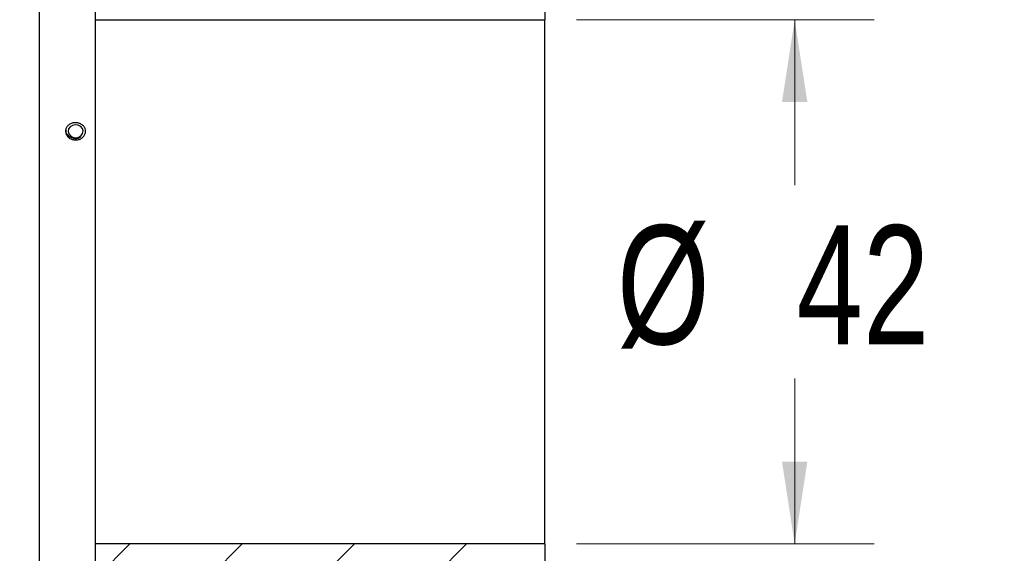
# Model space of a CAD drawing. Header units: millimetres. Extents: x 6 to 857, y 6 to 553.
# Tile 11 of 20: x 687 to 766, y 210 to 253. Entities that reach past the tile are written whole.
import ezdxf

# ---------------------------------------------------------------- set-up
doc = ezdxf.new("R2010")
doc.units = ezdxf.units.MM
doc.header["$LTSCALE"] = 2
doc.styles.add('SLDTEXTSTYLE0', font='TXT', dxfattribs={"width": 0.75})
doc.dimstyles.new('SLDDIMSTYLE0', dxfattribs={"dimtxt": 9.525, "dimasz": 6.604, "dimexe": 0, "dimexo": 0.0625, "dimgap": 2.38125, "dimtad": 0, "dimtih": 1, "dimtoh": 1, "dimrnd": 1e-09, "dimzin": 12, "dimdsep": 46, "dimtxsty": 'SLDTEXTSTYLE0', "dimsah": 1, "dimcen": 0.09, "dimadec": 0, "dimazin": 3, "dimtfac": 1, "dimtofl": 0, "dimtmove": 0, "dimatfit": 3, "dimfxl": 1, "dimfrac": 2, "dimtolj": 1, "dimtzin": 12, "dimarcsym": 0})

# ---------------------------------------------------------------- blocks, each defined once
blk = doc.blocks.new('_D_12')
at = {"color": 7, "linetype": 'Continuous', "lineweight": 0}
for p, q in [((731.867, 253.197), (755.677, 253.197)), ((749.327, 253.197), (749.327, 239.949)), ((749.327, 211.197), (749.327, 224.445)), ((731.867, 211.197), (755.677, 211.197))]:
    blk.add_line(p, q, dxfattribs=at)
at = {"color": 7, "linetype": 'Continuous', "lineweight": 18}
for points in [[(749.327, 253.197), (748.311, 246.593), (750.343, 246.593)], [(749.327, 211.197), (750.343, 217.801), (748.311, 217.801)]]:
    blk.add_solid(points, dxfattribs=at)
at = {"color": 7, "linetype": 'Continuous', "lineweight": 18, "char_height": 9.525, "attachment_point": 1, "style": 'SLDTEXTSTYLE0'}
for s, insert in [('%%c', (735.101, 236.723)), ('42', (749.478, 236.723))]:
    blk.add_mtext(s, dxfattribs=dict(at, insert=insert))
blk = doc.blocks.new('_D_13')
at = {"color": 7, "linetype": 'Continuous', "lineweight": 0}
for p, q in [((686.337, 256.322), (655.127, 256.322)), ((661.477, 256.322), (661.477, 239.949)), ((661.477, 208.072), (661.477, 224.445)), ((690.037, 208.072), (655.127, 208.072))]:
    blk.add_line(p, q, dxfattribs=at)
at = {"color": 7, "linetype": 'Continuous', "lineweight": 18}
for points in [[(661.477, 256.322), (660.461, 249.718), (662.493, 249.718)], [(661.477, 208.072), (662.493, 214.676), (660.461, 214.676)]]:
    blk.add_solid(points, dxfattribs=at)
at = {"color": 7, "linetype": 'Continuous', "lineweight": 18, "char_height": 9.525, "attachment_point": 1, "style": 'SLDTEXTSTYLE0'}
for s, insert in [('%%c', (638.457, 236.723)), ('48.25', (652.835, 236.723))]:
    blk.add_mtext(s, dxfattribs=dict(at, insert=insert))

msp = doc.modelspace()

# ---------------------------------------------------------------- hatches: boundary and pattern name
at = {"linetype": 'Continuous', "lineweight": 18}
h = msp.add_hatch(dxfattribs=at)
h.set_pattern_fill('ANSI31', scale=2, style=0)
h.paths.add_polyline_path([(729.327, 209.697), (729.327, 211.197), (693.377, 211.197), (693.377, 208.072), (692.577, 208.072), (692.577, 206.597), (694.177, 206.597), (694.177, 208.197), (722.877, 208.197), (722.877, 209.697)], flags=0)

# ---------------------------------------------------------------- linework, layer by layer
at = {"color": 7, "linetype": 'Continuous', "lineweight": 25}
for p, q in [((688.877, 256.322), (688.877, 208.072)), ((693.377, 253.197), (693.377, 256.322)), ((729.327, 254.697), (729.327, 253.197)), ((693.377, 211.197), (693.377, 253.197)), ((693.377, 253.197), (729.327, 253.197)), ((729.327, 211.197), (729.327, 253.197)), ((729.327, 211.197), (693.377, 211.197)), ((693.377, 208.072), (693.377, 211.197)), ((729.327, 211.197), (729.327, 209.697))]:
    msp.add_line(p, q, dxfattribs=at)
at = {"color": 7, "linetype": 'Continuous', "lineweight": 25, "flags": 128}
msp.add_lwpolyline([(691.528, 244.732), (691.338, 244.613), (691.215, 244.441), (691.178, 244.24), (691.232, 244.043), (691.369, 243.879), (691.568, 243.772), (691.8, 243.74), (692.027, 243.787), (692.217, 243.906), (692.34, 244.079), (692.377, 244.279), (692.323, 244.476), (692.186, 244.64), (691.986, 244.747), (691.755, 244.779), (691.528, 244.732)], dxfattribs=at)
at = {"color": 7, "linetype": 'Continuous', "lineweight": 25}
for points, knots in [([(691.777, 243.56), (691.687, 243.568), (691.508, 243.584), (691.268, 243.705), (691.086, 243.883), (690.982, 244.104), (690.968, 244.341), (691.044, 244.567), (691.204, 244.758), (691.428, 244.892), (691.691, 244.955), (691.964, 244.94), (692.216, 244.85), (692.419, 244.693), (692.549, 244.486), (692.593, 244.253), (692.544, 244.019), (692.409, 243.81), (692.203, 243.653), (691.98, 243.571), (691.834, 243.563), (691.777, 243.56)], [0, 0, 0, 0, 0.053669, 0.107337, 0.161023, 0.214721, 0.2684, 0.322057, 0.375726, 0.42942, 0.483114, 0.536783, 0.590441, 0.644118, 0.697817, 0.751504, 0.805165, 0.858827, 0.912514, 0.966212, 1, 1, 1, 1]), ([(690.995, 244.459), (690.989, 244.411), (690.973, 244.282), (691.049, 244.078), (691.204, 243.883), (691.409, 243.753), (691.558, 243.718), (691.624, 243.703)], [0, 0, 0, 0, 0.139933, 0.372033, 0.604472, 0.825291, 1, 1, 1, 1]), ([(691.624, 243.703), (691.657, 243.698), (691.771, 243.681), (691.97, 243.696), (692.113, 243.761), (692.181, 243.792)], [0, 0, 0, 0, 0.1728296, 0.6013868, 1, 1, 1, 1]), ([(692.181, 243.792), (692.117, 243.749), (692.042, 243.699), (691.945, 243.686), (691.931, 243.685)], [0, 0, 0, 0, 0.8593915, 1, 1, 1, 1])]:
    msp.add_open_spline(points, degree=3, knots=knots, dxfattribs=at)

# ---------------------------------------------------------------- dimensions: what is measured, and where the dimension line sits
at = {"color": 7, "linetype": 'Continuous', "lineweight": 18}
for base, p1, p2, picture, middle in [((661.477, 256.322), (692.577, 208.072), (688.877, 256.322), '_D_13', (661.477, 232.197)), ((749.327, 211.197), (729.327, 253.197), (729.327, 211.197), '_D_12', (749.327, 232.197))]:
    dim = msp.add_linear_dim(base=base, p1=p1, p2=p2, angle=90, text='%%c<>', dimstyle='SLDDIMSTYLE0', dxfattribs=at)
    dim.commit()
    dim.dimension.update_dxf_attribs({"geometry": picture, "text_midpoint": middle, "dimtype": 160})

doc.saveas('drawing.dxf')
